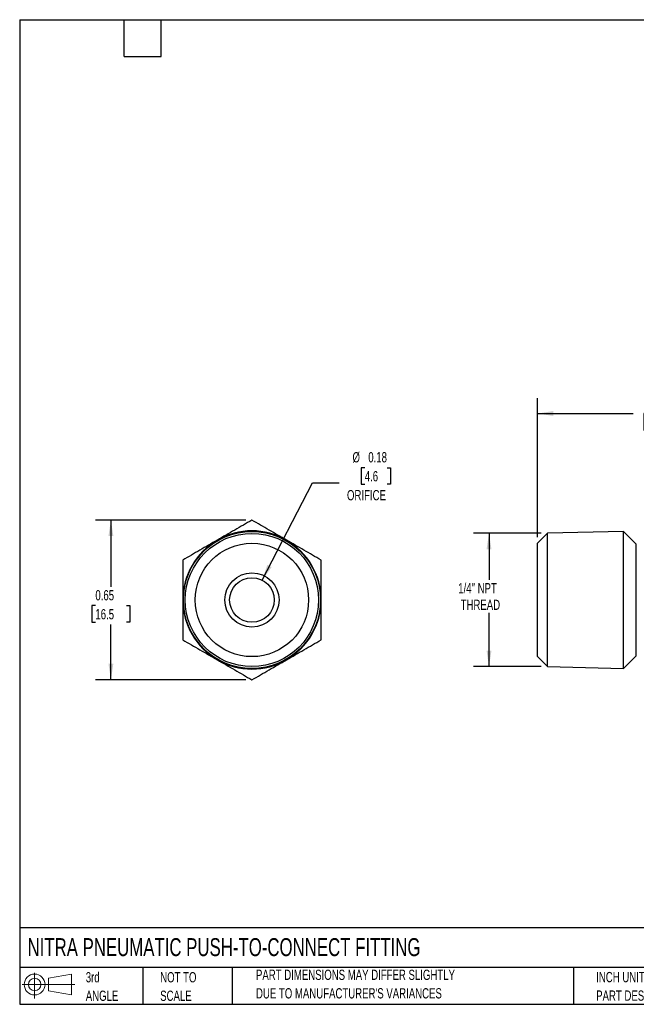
# Model space of a CAD drawing. Header units: inches. Extents: x 0.12 to 5.38, y 0.12 to 4.12.
# Tile 1 of 3: x 0.12 to 2.63, y 0.12 to 4.12. Entities that reach past the tile are written whole.
import ezdxf

# ---------------------------------------------------------------- set-up
doc = ezdxf.new("R2010")
doc.units = ezdxf.units.IN
doc.header["$LTSCALE"] = 0.5
doc.header["$MEASUREMENT"] = 0
doc.linetypes.add('SLD-Solid', pattern=[0])
doc.layers.add('DIMENSIONS', color=140, linetype='SLD-Solid', lineweight=25)
doc.layers.add('TEXT', color=140, linetype='SLD-Solid', lineweight=25)
doc.layers.add('SLD-DEFPOINTS', color=7, linetype='Continuous')
doc.styles.add('SLDTEXTSTYLE0', font='TXT', dxfattribs={"width": 0.7})
doc.dimstyles.new('SLDDIMSTYLE0', dxfattribs={"dimtxt": 0.04248, "dimasz": 0.065, "dimexe": 0, "dimexo": 0.0625, "dimgap": 0.01062, "dimtad": 0, "dimtih": 1, "dimtoh": 1, "dimrnd": 1e-09, "dimzin": 12, "dimdsep": 46, "dimtxsty": 'SLDTEXTSTYLE0', "dimsah": 1, "dimcen": 0.09, "dimadec": 0, "dimazin": 3, "dimtfac": 1, "dimtofl": 0, "dimtmove": 0, "dimatfit": 3, "dimfxl": 0, "dimfrac": 2, "dimtolj": 1, "dimtzin": 12, "dimarcsym": 0})
doc.dimstyles.new('SLDDIMSTYLE1', dxfattribs={"dimtxt": 0.04248, "dimasz": 0.065, "dimexe": 0, "dimexo": 0.0625, "dimgap": 0.01062, "dimtad": 0, "dimtih": 1, "dimtoh": 1, "dimrnd": 1e-09, "dimdsep": 46, "dimtxsty": 'SLDTEXTSTYLE0', "dimsah": 1, "dimcen": 0.09, "dimadec": 0, "dimazin": 2, "dimtfac": 1, "dimtofl": 0, "dimtmove": 0, "dimatfit": 3, "dimfxl": 0, "dimfrac": 2, "dimtolj": 1, "dimtzin": 12, "dimarcsym": 0})
doc.dimstyles.new('SLDDIMSTYLE3', dxfattribs={"dimtxt": 0.04248, "dimasz": 0.065, "dimexe": 0, "dimexo": 0.0625, "dimgap": 0.01062, "dimtad": 0, "dimtih": 1, "dimtoh": 1, "dimrnd": 1e-09, "dimdsep": 46, "dimtxsty": 'SLDTEXTSTYLE0', "dimsah": 1, "dimcen": 0, "dimadec": 0, "dimazin": 2, "dimtfac": 1, "dimtofl": 0, "dimtmove": 0, "dimatfit": 3, "dimfxl": 0, "dimfrac": 2, "dimtolj": 1, "dimtzin": 12, "dimarcsym": 0})

# ---------------------------------------------------------------- blocks, each defined once
blk = doc.blocks.new('Block11')
at = {"color": 7, "linetype": 'SLD-Solid', "lineweight": 18}
for p, q in [((0.051, 0.1045), (0.051, 0)), ((0.1079, 0.082), (0.2003, 0.0991)), ((0.1079, 0.0314), (0.1079, 0.082)), ((0.2003, 0.0991), (0.2003, 0.0144)), ((0, 0.0567), (0.2141, 0.0567)), ((0.1079, 0.0314), (0.2003, 0.0144))]:
    blk.add_line(p, q, dxfattribs=at)
for radius in [0.0423, 0.0253]:
    blk.add_circle((0.051, 0.0567), radius, dxfattribs=at)
blk = doc.blocks.new('Block12')
at = {"layer": 'SLD-DEFPOINTS'}
blk.add_blockref('Block11', (0, 0), dxfattribs=at)
blk = doc.blocks.new('SW_NOTE_0_2')
at = {"layer": 'TEXT', "color": 0, "char_height": 0.041667, "attachment_point": 1, "style": 'SLDTEXTSTYLE0'}
for s, insert in [('PART DIMENSIONS MAY DIFFER SLIGHTLY', (0, 0.0537)), ("DUE TO MANUFACTURER'S VARIANCES", (0, -0.0215))]:
    blk.add_mtext(s, dxfattribs=dict(at, insert=insert))
blk = doc.blocks.new('SW_NOTE_0_3')
at = {"layer": 'TEXT', "color": 0, "char_height": 0.04167, "attachment_point": 1, "style": 'SLDTEXTSTYLE0'}
for s, insert in [('NOT TO', (0, 0.0537)), ('SCALE', (0, -0.0215))]:
    blk.add_mtext(s, dxfattribs=dict(at, insert=insert))
blk = doc.blocks.new('SW_NOTE_0_4')
at = {"layer": 'TEXT', "color": 0, "char_height": 0.04167, "attachment_point": 1, "style": 'SLDTEXTSTYLE0'}
for s, insert in [('3rd', (0, 0.0537)), ('ANGLE', (0, -0.0215))]:
    blk.add_mtext(s, dxfattribs=dict(at, insert=insert))
blk = doc.blocks.new('SW_NOTE_0_5')
at = {"layer": 'TEXT', "color": 0, "char_height": 0.041667, "attachment_point": 1, "style": 'SLDTEXTSTYLE0'}
for s, insert in [('INCH UNITS USED FOR', (0, 0.0537)), ('PART DESIGN', (0, -0.0215))]:
    blk.add_mtext(s, dxfattribs=dict(at, insert=insert))
blk = doc.blocks.new('_D')
at = {"layer": 'DIMENSIONS'}
for p, q in [((2.244, 2.0384), (1.9692, 2.0384)), ((2.0317, 2.0384), (2.0317, 1.8501)), ((2.0317, 1.4969), (2.0317, 1.7151)), ((2.244, 1.4969), (1.9692, 1.4969))]:
    blk.add_line(p, q, dxfattribs=at)
for points in [[(2.0317, 2.0384), (2.0217, 1.9734), (2.0417, 1.9734)], [(2.0317, 1.4969), (2.0417, 1.5619), (2.0217, 1.5619)]]:
    blk.add_solid(points, dxfattribs=at)
at = {"layer": 'DIMENSIONS', "char_height": 0.04167, "attachment_point": 1, "style": 'SLDTEXTSTYLE0'}
for s, insert in [('1/4" NPT', (1.9066, 1.8363)), ('THREAD', (1.9164, 1.7688))]:
    blk.add_mtext(s, dxfattribs=dict(at, insert=insert))
blk = doc.blocks.new('_D_2')
at = {"layer": 'DIMENSIONS'}
for p, q in [((2.2286, 2.023), (2.2286, 2.5876)), ((3.2486, 2.0131), (3.2486, 2.5876)), ((2.2286, 2.5251), (2.6179, 2.5251)), ((2.6754, 2.5251), (2.6612, 2.5251)), ((2.6612, 2.5251), (2.6612, 2.4576)), ((2.8017, 2.5251), (2.8159, 2.5251)), ((2.8159, 2.5251), (2.8159, 2.4576)), ((3.2486, 2.5251), (2.8592, 2.5251)), ((2.6612, 2.4576), (2.6754, 2.4576)), ((2.8159, 2.4576), (2.8017, 2.4576))]:
    blk.add_line(p, q, dxfattribs=at)
for points in [[(2.2286, 2.5251), (2.2936, 2.5151), (2.2936, 2.5351)], [(3.2486, 2.5251), (3.1836, 2.5351), (3.1836, 2.5151)]]:
    blk.add_solid(points, dxfattribs=at)
at = {"layer": 'DIMENSIONS', "char_height": 0.04167, "attachment_point": 1, "style": 'SLDTEXTSTYLE0'}
for s, insert in [('1.02', (2.6754, 2.5883)), ('25.9', (2.6754, 2.5113))]:
    blk.add_mtext(s, dxfattribs=dict(at, insert=insert))
blk = doc.blocks.new('_D_6')
at = {"layer": 'DIMENSIONS'}
for p, q in [((1.0435, 2.092), (0.4331, 2.092)), ((0.4956, 2.092), (0.4956, 1.8215)), ((0.4325, 1.7445), (0.4182, 1.7445)), ((0.4182, 1.7445), (0.4182, 1.677)), ((0.5587, 1.7445), (0.573, 1.7445)), ((0.573, 1.7445), (0.573, 1.677)), ((0.4182, 1.677), (0.4325, 1.677)), ((0.4956, 1.4433), (0.4956, 1.6675)), ((0.573, 1.677), (0.5587, 1.677)), ((1.0435, 1.4433), (0.4331, 1.4433))]:
    blk.add_line(p, q, dxfattribs=at)
for points in [[(0.4956, 2.092), (0.4856, 2.027), (0.5056, 2.027)], [(0.4956, 1.4433), (0.5056, 1.5083), (0.4856, 1.5083)]]:
    blk.add_solid(points, dxfattribs=at)
at = {"layer": 'DIMENSIONS', "char_height": 0.04167, "attachment_point": 1, "style": 'SLDTEXTSTYLE0'}
for s, insert in [('0.65', (0.4325, 1.8077)), ('16.5', (0.4325, 1.7307))]:
    blk.add_mtext(s, dxfattribs=dict(at, insert=insert))
blk = doc.blocks.new('_D_7')
at = {"layer": 'DIMENSIONS'}
for p, q in [((1.5268, 2.305), (1.5125, 2.305)), ((1.5125, 2.305), (1.5125, 2.2375)), ((1.6177, 2.305), (1.632, 2.305)), ((1.632, 2.305), (1.632, 2.2375)), ((1.1101, 1.8481), (1.314, 2.2433)), ((1.314, 2.2433), (1.4234, 2.2433)), ((1.5125, 2.2375), (1.5268, 2.2375)), ((1.632, 2.2375), (1.6177, 2.2375))]:
    blk.add_line(p, q, dxfattribs=at)
blk.add_solid([(1.1101, 1.8481), (1.1488, 1.9013), (1.131, 1.9105)], dxfattribs=at)
at = {"layer": 'DIMENSIONS', "char_height": 0.04167, "attachment_point": 1, "style": 'SLDTEXTSTYLE0'}
for s, insert in [('%%c', (1.4771, 2.3682)), ('0.18', (1.5412, 2.3682)), ('4.6', (1.5268, 2.2912)), ('ORIFICE', (1.4547, 2.2142))]:
    blk.add_mtext(s, dxfattribs=dict(at, insert=insert))

msp = doc.modelspace()

# ---------------------------------------------------------------- linework, layer by layer
for p, q in [((2.5779, 2.0463), (2.269, 2.0384)), ((2.6301, 1.994), (2.5779, 2.0463)), ((2.5779, 1.489), (2.5779, 2.0463)), ((2.269, 2.0384), (2.2286, 1.998)), ((2.269, 1.4969), (2.269, 2.0384)), ((2.2286, 1.5373), (2.2286, 1.998)), ((2.6301, 1.5413), (2.6301, 1.994)), ((2.2286, 1.5373), (2.269, 1.4969)), ((2.5779, 1.489), (2.6301, 1.5413)), ((2.269, 1.4969), (2.5779, 1.489))]:
    msp.add_line(p, q)
for radius in [0.2786, 0.2707, 0.2303, 0.1102, 0.0906]:
    msp.add_circle((1.0685, 1.7676), radius)
for start, end in [(60, 120), (120, 180), (0, 60), (180, 240), (300, 0), (240, 300)]:
    msp.add_arc((1.0685, 1.7676), 0.2809, start, end)
for points in [[(1.0685, 2.092), (1.0454, 2.0787), (1.0222, 2.0653), (0.9754, 2.0382), (0.9519, 2.0246), (0.9281, 2.0109)], [(1.209, 2.0109), (1.1852, 2.0246), (1.1617, 2.0382), (1.1149, 2.0653), (1.0916, 2.0787), (1.0685, 2.092)], [(0.9281, 2.0109), (0.9043, 1.9972), (0.8808, 1.9836), (0.834, 1.9566), (0.8107, 1.9432), (0.7876, 1.9298)], [(1.3495, 1.9298), (1.3263, 1.9432), (1.3031, 1.9566), (1.2563, 1.9836), (1.2328, 1.9972), (1.209, 2.0109)], [(0.7876, 1.9298), (0.7876, 1.9031), (0.7876, 1.8763), (0.7876, 1.8223), (0.7876, 1.7951), (0.7876, 1.7676)], [(1.3495, 1.7676), (1.3495, 1.7951), (1.3495, 1.8223), (1.3495, 1.8763), (1.3495, 1.9031), (1.3495, 1.9298)], [(0.7876, 1.7676), (0.7876, 1.7402), (0.7876, 1.713), (0.7876, 1.6589), (0.7876, 1.6321), (0.7876, 1.6055)], [(1.3495, 1.6055), (1.3495, 1.6321), (1.3495, 1.6589), (1.3495, 1.713), (1.3495, 1.7402), (1.3495, 1.7676)], [(0.7876, 1.6055), (0.8107, 1.5921), (0.834, 1.5787), (0.8808, 1.5517), (0.9043, 1.5381), (0.9281, 1.5244)], [(1.209, 1.5244), (1.2328, 1.5381), (1.2563, 1.5517), (1.3031, 1.5787), (1.3263, 1.5921), (1.3495, 1.6055)], [(0.9281, 1.5244), (0.9519, 1.5106), (0.9754, 1.497), (1.0222, 1.47), (1.0454, 1.4566), (1.0685, 1.4433)], [(1.0685, 1.4433), (1.0916, 1.4566), (1.1149, 1.47), (1.1617, 1.497), (1.1852, 1.5106), (1.209, 1.5244)]]:
    msp.add_open_spline(points, degree=3, knots=[0, 0, 0, 0, 0.5, 0.5, 1, 1, 1, 1])
at = {"layer": 'TEXT'}
for p, q in [((0.125, 4.125), (5.375, 4.125)), ((0.125, 4.125), (0.125, 0.125)), ((0.55, 3.975), (0.55, 4.125)), ((0.7, 3.975), (0.7, 4.125)), ((0.55, 3.975), (0.7, 3.975)), ((5.375, 0.4356), (0.125, 0.4356)), ((5.375, 0.275), (0.125, 0.275)), ((0.625, 0.275), (0.625, 0.125)), ((0.9884, 0.275), (0.9884, 0.125)), ((2.3749, 0.275), (2.3749, 0.125)), ((0.125, 0.125), (5.375, 0.125))]:
    msp.add_line(p, q, dxfattribs=at)

# ---------------------------------------------------------------- block references
at = {"layer": 'SLD-DEFPOINTS'}
msp.add_blockref('Block12', (0.1346, 0.1487), dxfattribs=at)
at = {"layer": 'TEXT'}
for name, p in [('SW_NOTE_0_4', (0.3935, 0.2021)), ('SW_NOTE_0_3', (0.6958, 0.2021)), ('SW_NOTE_0_2', (1.085, 0.212)), ('SW_NOTE_0_5', (2.4671, 0.2027))]:
    msp.add_blockref(name, p, dxfattribs=at)

# ---------------------------------------------------------------- texts
at = {"layer": 'TEXT', "insert": (0.1568, 0.3937), "char_height": 0.072917, "attachment_point": 1, "style": 'SLDTEXTSTYLE0'}
msp.add_mtext('NITRA PNEUMATIC PUSH-TO-CONNECT FITTING', dxfattribs=at)

# ---------------------------------------------------------------- dimensions: what is measured, and where the dimension line sits
at = {"layer": 'DIMENSIONS'}
dim = msp.add_linear_dim(base=(2.2286, 2.5251), p1=(3.2486, 1.9881), p2=(2.2286, 1.998), dimstyle='SLDDIMSTYLE0', dxfattribs=at)
dim.commit()
dim.dimension.update_dxf_attribs({"geometry": '_D_2', "text_midpoint": (2.7386, 2.5251), "dimtype": 160})
dim = msp.add_diameter_dim_2p(p1=(1.027, 1.6872), p2=(1.1101, 1.8481), text='<>\\PORIFICE', dimstyle='SLDDIMSTYLE3', dxfattribs=at)
dim.commit()
dim.dimension.update_dxf_attribs({"geometry": '_D_7', "text_midpoint": (1.5723, 2.2712), "dimtype": 163})
dim = msp.add_linear_dim(base=(0.4956, 1.4433), p1=(1.0685, 2.092), p2=(1.0685, 1.4433), angle=90, dimstyle='SLDDIMSTYLE1', dxfattribs=at)
dim.commit()
dim.dimension.update_dxf_attribs({"geometry": '_D_6', "text_midpoint": (0.4956, 1.7445), "dimtype": 160})
dim = msp.add_linear_dim(base=(2.0317, 2.0384), p1=(2.269, 1.4969), p2=(2.269, 2.0384), angle=90, text='1/4" NPT\\PTHREAD', dimstyle='SLDDIMSTYLE0', dxfattribs=at)
dim.commit()
dim.dimension.update_dxf_attribs({"geometry": '_D', "text_midpoint": (2.0317, 1.7826), "dimtype": 160})

doc.saveas('drawing.dxf')
